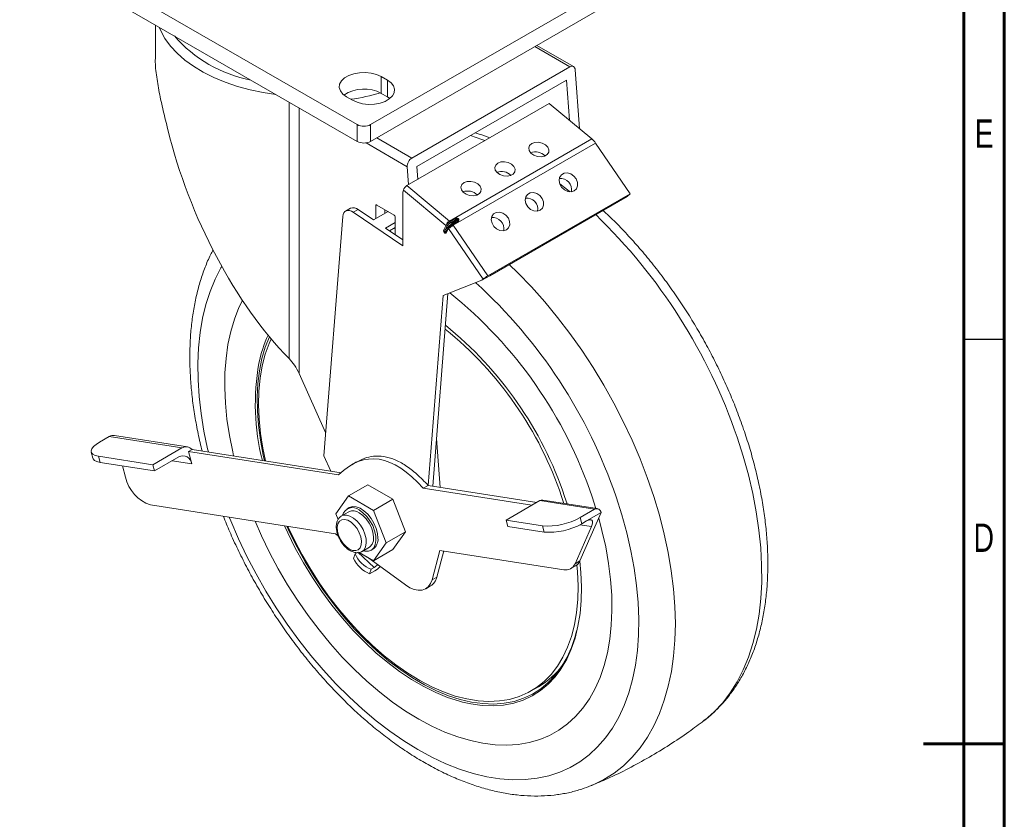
# Model space of a CAD drawing. Header units: inches. Extents: x 0.6 to 16.3, y 0.2 to 11.5.
# Tile 5 of 6: x 11.5 to 16.3, y 5.5 to 9.4. Entities that reach past the tile are written whole.
import ezdxf

# ---------------------------------------------------------------- set-up
doc = ezdxf.new("R2010")
doc.units = ezdxf.units.IN
doc.header["$MEASUREMENT"] = 0
doc.styles.add('SLDTEXTSTYLE0', font='TXT', dxfattribs={"width": 0.75})

msp = doc.modelspace()

# ---------------------------------------------------------------- linework, layer by layer
at = {"color": 7, "linetype": 'Continuous', "lineweight": 60}
for p, q in [((16.33858268, 11.49606299), (16.33858268, 0.19685039)), ((16.14173228, 11.2992126), (16.14173228, 0.39370079)), ((16.33858268, 5.84645669), (15.94488189, 5.84645669))]:
    msp.add_line(p, q, dxfattribs=at)
at = {"color": 7, "linetype": 'Continuous', "lineweight": 15}
for p, q in [((11.54437183, 9.81055385), (13.18721659, 8.86215976)), ((11.54437183, 9.72889977), (13.18721659, 8.78050568)), ((13.25321322, 8.86215976), (14.36572789, 9.50440081)), ((13.25321322, 8.78050568), (14.36572789, 9.42274673)), ((12.20504986, 9.34749846), (12.20504986, 9.18511882)), ((14.24075143, 9.14528613), (14.06292569, 9.24794274)), ((14.22348225, 9.14398447), (13.45320726, 8.69931418)), ((14.26990675, 8.84274413), (14.2491146, 9.1291828)), ((13.3345305, 9.07918825), (13.30506772, 9.09619676)), ((13.30506772, 9.09619676), (13.30506772, 9.01454267)), ((13.3345305, 9.07918825), (13.3345305, 8.99753417)), ((14.20672479, 9.07881264), (13.4776977, 8.65795425)), ((14.22089842, 8.88355255), (14.20672479, 9.07881264)), ((13.3345305, 8.99753417), (13.30506772, 9.01454267)), ((13.13536209, 8.99822778), (13.16482487, 8.98121928)), ((13.3466229, 8.98937673), (13.3345305, 8.99753417)), ((14.12279986, 8.9652376), (13.42983521, 8.56519763)), ((14.12279986, 8.9652376), (14.32986495, 8.79281793)), ((13.18721659, 8.86215976), (13.18721659, 8.78050568)), ((13.25321322, 8.86215976), (13.25321322, 8.78050568)), ((13.63690031, 8.39277795), (14.32986495, 8.79281793)), ((14.34840112, 8.77213596), (13.65543647, 8.37209599)), ((14.34840112, 8.77213596), (14.51658177, 8.52587048)), ((13.43169916, 8.65729891), (13.43804081, 8.56993462)), ((13.4776977, 8.65795425), (13.48223498, 8.59544737)), ((13.41060312, 8.53339611), (13.4126391, 8.54285109)), ((13.61970419, 8.37043141), (13.4126391, 8.54285109)), ((13.42983521, 8.56519763), (13.63690031, 8.39277795)), ((13.41060312, 8.53339611), (13.41060312, 8.27129)), ((14.51658177, 8.52587048), (13.82361713, 8.1258305)), ((14.50222373, 8.51257402), (13.83282931, 8.12614085)), ((14.51658177, 8.52587048), (14.50222373, 8.51257402)), ((13.15471879, 8.4549393), (13.13114857, 8.44133249)), ((13.19215798, 8.44905979), (13.16858775, 8.43545299)), ((13.26729569, 8.39809265), (13.19215798, 8.44905979)), ((13.33826039, 8.4390597), (13.26729569, 8.39809265)), ((13.2784927, 8.46811925), (13.2784927, 8.40455655)), ((13.36805955, 8.421857), (13.28320674, 8.47084149)), ((13.32268687, 8.4480501), (13.32268687, 8.4300693)), ((13.11751812, 8.41545037), (13.02517206, 7.24988472)), ((13.41060312, 8.27129), (13.16858775, 8.43545299)), ((13.3727736, 8.32654526), (13.3727736, 8.41369204)), ((13.61604059, 8.34921307), (13.66631304, 8.39797545)), ((13.63973793, 8.39030759), (13.66423361, 8.40444864)), ((13.66631304, 8.39797545), (13.64181737, 8.3838344)), ((13.67337912, 8.39152971), (13.64888345, 8.37738866)), ((13.67337912, 8.39152971), (13.6735024, 8.39159372)), ((13.32599702, 8.35827457), (13.3727736, 8.38527812)), ((13.41060312, 8.30088487), (13.32599702, 8.35827457)), ((13.34570278, 8.34490783), (13.3727736, 8.36053548)), ((13.60975009, 8.35064498), (13.62002652, 8.37016105)), ((13.62631702, 8.36872914), (13.61604059, 8.34921307)), ((13.63158705, 8.36041611), (13.62131062, 8.34090004)), ((13.63241641, 8.35633688), (13.62213998, 8.33682081)), ((13.80086017, 8.10968855), (13.63267951, 8.35595404)), ((13.67755607, 8.38958393), (13.65306039, 8.37544288)), ((13.65543647, 8.37209599), (13.82361713, 8.1258305)), ((13.61221422, 8.33600363), (13.61178698, 8.33648032)), ((13.61373959, 8.338911), (13.61416683, 8.33843431)), ((13.62131062, 8.34090004), (13.62087032, 8.34033038)), ((13.60661301, 8.03053796), (13.79511695, 8.10436997)), ((13.79511695, 8.10436997), (13.83282931, 8.12614085)), ((13.80086017, 8.10968855), (13.79511695, 8.10436997)), ((13.53326718, 7.10478775), (13.60661301, 8.03053796)), ((13.55548304, 7.10130012), (13.62982551, 8.03962968)), ((13.03407349, 7.36223599), (12.90486876, 7.6499052)), ((11.98025773, 7.34294281), (11.93311727, 7.3157292)), ((12.33463801, 7.28730924), (11.98025773, 7.34294281)), ((12.36110025, 7.29270852), (12.00671997, 7.34834208)), ((12.19321665, 7.20566843), (12.33463801, 7.28730924)), ((13.57385794, 7.3332229), (13.59109872, 7.09570887)), ((11.89288108, 7.26746556), (11.90094257, 7.23723519)), ((11.92743144, 7.24739361), (11.93549293, 7.21716323)), ((11.92743144, 7.24739361), (12.19321665, 7.20566843)), ((12.20127814, 7.17543805), (12.31912927, 7.24347206)), ((12.36626972, 7.27068567), (12.38352433, 7.28064654)), ((12.36626972, 7.27068567), (12.38239271, 7.21022491)), ((12.36626972, 7.27068567), (13.09717905, 7.15594144)), ((13.1102487, 7.1665593), (12.38352433, 7.28064654)), ((13.02517206, 7.24988472), (13.05898232, 7.17460752)), ((11.93549293, 7.21716323), (12.20127814, 7.17543805)), ((12.0602584, 7.14493695), (12.04560775, 7.19987649)), ((12.19321665, 7.20566843), (12.20127814, 7.17543805)), ((13.18473785, 7.21935127), (13.16116762, 7.20574447)), ((13.14507123, 7.0536249), (13.23935213, 7.10805211)), ((13.36182662, 7.03734909), (13.23935213, 7.10805211)), ((13.50969695, 7.09118095), (13.53326718, 7.10478775)), ((13.53326718, 7.10478775), (14.06193308, 7.02179338)), ((13.14507123, 7.0536249), (13.08383398, 6.96649529)), ((13.26754572, 6.98292188), (13.14507123, 7.0536249)), ((13.50969695, 7.09118095), (14.03836285, 7.00818658)), ((14.19422634, 7.01745942), (14.18304258, 7.05126715)), ((14.19784149, 7.05114774), (14.20977354, 7.01501869)), ((14.3496303, 6.99306281), (14.33103163, 7.05007298)), ((13.08225065, 6.86863683), (12.18109944, 7.01010704)), ((13.26754572, 6.98292188), (13.36182662, 7.03734909)), ((13.42306386, 6.87951646), (13.36182662, 7.03734909)), ((14.07780963, 7.03095871), (13.91281804, 6.9357111)), ((14.34359484, 6.98923354), (14.07780963, 7.03095871)), ((14.35682596, 6.99193318), (14.09104075, 7.03365835)), ((13.08383398, 6.96649529), (13.09456705, 6.93883193)), ((13.14688444, 6.97695444), (13.11152911, 6.95654423)), ((13.14797988, 6.9968313), (13.13855179, 6.99138858)), ((13.32878296, 6.82508925), (13.26754572, 6.98292188)), ((14.27213777, 6.73747979), (14.37522655, 6.97260996)), ((14.27288416, 6.94841313), (14.34359484, 6.98923354)), ((14.30451588, 6.93178956), (14.37522655, 6.97260996)), ((13.91281804, 6.9357111), (14.09000818, 6.90789432)), ((13.91281804, 6.9357111), (13.92087954, 6.90548072)), ((13.92087954, 6.90548072), (14.09806968, 6.87766394)), ((14.09806968, 6.87766394), (14.09000818, 6.90789432)), ((14.24856755, 6.72387299), (14.32789363, 6.90480399)), ((14.27288416, 6.94841313), (14.28094565, 6.91818275)), ((14.28094565, 6.91818275), (14.30451588, 6.93178956)), ((13.08225065, 6.86863683), (13.09556503, 6.85892645)), ((13.32878296, 6.82508925), (13.42306386, 6.87951646)), ((13.36182662, 6.79238685), (13.42306386, 6.87951646)), ((13.26754572, 6.73795964), (13.32878296, 6.82508925)), ((13.16996649, 6.74946519), (13.17725009, 6.77114634)), ((13.17725009, 6.77114634), (13.18875558, 6.77778831)), ((13.26985039, 6.70457957), (13.19139223, 6.77931042)), ((13.19772568, 6.77826589), (13.26754572, 6.73795964)), ((13.21152098, 6.78333446), (13.24687632, 6.80374466)), ((13.25520897, 6.78931052), (13.26463706, 6.79475324)), ((13.26754572, 6.73795964), (13.36182662, 6.79238685)), ((13.59052859, 6.78884313), (13.55207806, 6.64533242)), ((13.60964895, 6.78584146), (13.57564829, 6.65893922)), ((13.59052859, 6.78884313), (14.19339778, 6.69419971)), ((13.23820028, 6.7549004), (13.42285995, 6.6202253)), ((14.22781306, 6.69964804), (14.25138329, 6.71325485)), ((14.24856755, 6.72387299), (14.27213777, 6.73747979)), ((13.24842465, 6.67473434), (13.25570825, 6.69641549)), ((13.24842465, 6.67473434), (13.2743519, 6.68970182)), ((13.26985039, 6.70457957), (13.25570825, 6.69641549)), ((13.55207806, 6.64533242), (13.57564829, 6.65893922)), ((13.52156918, 6.60192947), (13.5451394, 6.61553627)), ((14.03533525, 6.10424306), (14.07069059, 6.12465326)), ((14.87440357, 5.95787545), (14.87594434, 5.95905357)), ((14.32997381, 5.64386744), (14.32809124, 5.64309183))]:
    msp.add_line(p, q, dxfattribs=at)
at = {"color": 8, "linetype": 'Continuous', "lineweight": 15}
for p, q in [((14.22348225, 9.14398447), (14.05316371, 9.24230727)), ((12.85685386, 7.72270862), (12.85685386, 8.97122003)), ((12.90486876, 8.94350162), (12.90486876, 7.6499052)), ((13.28288872, 8.79763698), (13.45320726, 8.69931418)), ((13.43169916, 8.65729891), (13.23074131, 8.77330941)), ((13.28320751, 8.47084105), (13.2784927, 8.46811925)), ((13.67805164, 8.40129127), (13.66006175, 8.38384175)), ((13.66233106, 8.3851518), (13.67847888, 8.40081457)), ((13.3727736, 8.35472999), (13.3671355, 8.35728068)), ((13.6270735, 8.3518444), (13.61373959, 8.338911)), ((13.61416683, 8.33843431), (13.62611445, 8.35002305)), ((12.38239271, 7.21022491), (12.28737618, 7.22514139)), ((14.32789363, 6.90480399), (14.27242846, 6.91351137))]:
    msp.add_line(p, q, dxfattribs=at)
at = {"color": 7, "linetype": 'Continuous', "lineweight": 30}
msp.add_line((16.33858268, 7.81496063), (16.14173228, 7.81496063), dxfattribs=at)
at = {"color": 8, "linetype": 'Continuous', "lineweight": 15, "flags": 128}
for points in [[(12.79134247, 9.00903895), (12.73042077, 9.0184743), (12.66618402, 9.03200122), (12.60434829, 9.04884924), (12.54542753, 9.06887833), (12.48991149, 9.09192201), (12.4382616, 9.11778875), (12.39090718, 9.14626354), (12.34824181, 9.17710971), (12.31062014, 9.21007087), (12.27835487, 9.24487304), (12.25171418, 9.28122697), (12.2309195, 9.31883048), (12.22313464, 9.33705834)], [(13.80963508, 8.78445142), (13.79497231, 8.79015136), (13.74017102, 8.80947687)], [(14.22246978, 8.53548092), (14.21977771, 8.53766185), (14.17387191, 8.57368923)], [(13.64888345, 8.37738866), (13.64908416, 8.37748611), (13.6496732, 8.37760611), (13.65033391, 8.37752832), (13.65103562, 8.37725636), (13.65174573, 8.37680285), (13.65243127, 8.37618885), (13.65306039, 8.37544288)], [(12.52842861, 8.1711434), (12.52453929, 8.1644658), (12.49610712, 8.10939461), (12.4716584, 8.05008539), (12.45129158, 7.98677695), (12.43508867, 7.91972421), (12.42311491, 7.84919716), (12.41541852, 7.77547981), (12.41203048, 7.69886897), (12.41296445, 7.61967314), (12.41821665, 7.5382112), (12.42776594, 7.45481119), (12.44157387, 7.36980891), (12.45958484, 7.28354664), (12.46321424, 7.26813615)], [(13.92823688, 8.18121846), (13.97019248, 8.14033317), (14.03628709, 8.07162226), (14.10064564, 7.9993174), (14.16302871, 7.92368757), (14.22320424, 7.84501411), (14.28094836, 7.7635897), (14.33604627, 7.67971724), (14.388293, 7.59370874), (14.43749418, 7.50588416), (14.48346679, 7.41657021), (14.52603979, 7.32609915), (14.56505483, 7.23480752), (14.60036676, 7.14303496), (14.63184421, 7.05112285), (14.6593701, 6.95941311), (14.68284201, 6.86824691), (14.70217264, 6.77796339), (14.71729007, 6.68889842), (14.72813807, 6.60138332), (14.73467628, 6.51574366), (14.73688037, 6.43229802), (14.73474215, 6.35135681), (14.72826957, 6.27322116), (14.71748672, 6.19818173), (14.7024337, 6.12651766), (14.68316651, 6.05849556), (14.65975682, 5.99436848), (14.63229173, 5.93437496), (14.6008734, 5.87873819), (14.56561872, 5.82766515), (14.52665883, 5.78134582), (14.48413866, 5.73995252), (14.4382164, 5.70363923), (14.38906287, 5.67254104), (14.33686094, 5.64677364), (14.32997381, 5.64386744)], [(14.87594434, 5.95905357), (14.88238244, 5.96406889), (14.92662423, 6.00294027), (14.96738322, 6.04681699), (15.00450777, 6.09553584), (15.03785979, 6.14891558), (15.0673152, 6.20675762), (15.09276442, 6.2688468), (15.11411279, 6.33495214), (15.13128088, 6.40482772), (15.14420483, 6.4782136), (15.15283656, 6.55483679), (15.15714396, 6.63441222), (15.15711101, 6.7166439), (15.15273783, 6.80122589), (15.14404068, 6.88784356), (15.13105193, 6.97617468), (15.11381988, 7.06589065), (15.09240865, 7.15665772), (15.06689788, 7.24813824), (15.03738249, 7.33999189)], [(12.56511643, 6.94982086), (12.57196137, 6.93289131), (12.60957281, 6.84559157), (12.65071082, 6.75914269), (12.69520974, 6.67389276), (12.7428904, 6.59018504), (12.79356081, 6.50835662), (12.84701692, 6.42873697), (12.9030435, 6.3516467), (12.96141494, 6.27739622), (13.0218962, 6.20628451), (13.08424375, 6.13859793), (13.14820654, 6.074609), (13.213527, 6.0145754), (13.27994211, 5.95873887), (13.34718446, 5.90732423), (13.41498326, 5.86053851), (13.48306553, 5.8185701), (13.55115712, 5.781588), (13.61898385, 5.74974111), (13.6862726, 5.72315768), (13.75275243, 5.70194475), (13.81815564, 5.68618773), (13.88221889, 5.67595008), (13.9446842, 5.671273), (14.00530006, 5.67217535), (14.06382238, 5.67865348), (14.12001552, 5.69068131), (14.1736532, 5.70821041), (14.22451945, 5.73117019), (14.27240945, 5.75946821), (14.31713036, 5.79299051), (14.3585021, 5.83160211), (14.39635809, 5.87514755), (14.43054589, 5.92345147), (14.46092784, 5.97631938), (14.4873816, 6.03353839), (14.50980066, 6.09487811), (14.52809473, 6.16009153), (14.54219017, 6.22891607), (14.55203019, 6.3010746), (14.5575752, 6.37627656), (14.55880285, 6.45421913), (14.55570821, 6.53458848), (14.54830374, 6.61706098), (14.53661924, 6.70130454), (14.52070178, 6.78697994), (14.50061544, 6.87374221), (14.4764411, 6.96124197), (14.44827611, 7.0491269)], [(13.11164131, 6.95660872), (13.11996235, 6.95999252), (13.13549471, 6.96088639), (13.15266264, 6.95606571), (13.17038744, 6.94583341), (13.18755538, 6.9308324), (13.20308774, 6.91200525), (13.21600856, 6.89053495), (13.22550598, 6.86777056), (13.23098324, 6.84514243), (13.23209619, 6.82407239), (13.22877489, 6.80588434), (13.22122804, 6.79172109), (13.21201896, 6.78362772)], [(14.17571863, 6.20466491), (14.15114185, 6.17226697), (14.11732764, 6.13637609), (14.08006194, 6.10551278), (14.03954831, 6.0798456), (13.99600799, 6.05951473), (13.94967881, 6.04463122), (13.90081378, 6.03527635), (13.8496798, 6.03150122), (13.79655614, 6.03332644), (13.74173294, 6.04074205), (13.70113067, 6.04958285)]]:
    msp.add_lwpolyline(points, dxfattribs=at)
at = {"color": 7, "linetype": 'Continuous', "lineweight": 15, "flags": 128}
for points in [[(13.30506772, 9.09619676), (13.28229544, 9.10649611), (13.25591527, 9.1133501), (13.22746032, 9.11636041), (13.1985843, 9.11535207), (13.17096537, 9.1103837), (13.14620864, 9.10174403), (13.12575289, 9.08993518), (13.11078692, 9.07564342), (13.10218052, 9.05969935), (13.10043384, 9.04302958), (13.1056484, 9.02660289), (13.11752115, 9.01137394), (13.13536209, 8.99822778)], [(13.16482487, 8.98121928), (13.18759715, 8.97091992), (13.21397732, 8.96406593), (13.24243227, 8.96105563), (13.27130829, 8.96206396), (13.29892722, 8.96703234), (13.32368395, 8.975672), (13.34413971, 8.98748086), (13.35910567, 9.00177261), (13.36771208, 9.01771668), (13.36945875, 9.03438646), (13.36424419, 9.05081315), (13.35237144, 9.0660421), (13.3345305, 9.07918825)], [(14.03780141, 8.77014769), (14.02736072, 8.76083358), (14.02299238, 8.7488952), (14.02528634, 8.73594489), (14.0339328, 8.72373166), (14.04776401, 8.71390498), (14.06491198, 8.707792), (14.08306079, 8.70621831), (14.09975934, 8.70939644), (14.11275239, 8.71689717), (14.12028516, 8.72770748), (14.12134032, 8.74036739), (14.11577535, 8.7531671), (14.10434184, 8.76437793), (14.08858394, 8.77248582), (14.07062985, 8.77639573), (14.05290437, 8.77557961), (14.03780141, 8.77014769)], [(13.87280983, 8.67490008), (13.86236914, 8.66558597), (13.85800079, 8.65364758), (13.86029476, 8.64069727), (13.86894122, 8.62848405), (13.88277243, 8.61865737), (13.8999204, 8.61254439), (13.91806921, 8.6109707), (13.93476775, 8.61414883), (13.94776081, 8.62164956), (13.95529358, 8.63245987), (13.95634874, 8.64511978), (13.95078377, 8.65791948), (13.93935026, 8.66913032), (13.92359236, 8.6772382), (13.90563827, 8.68114811), (13.88791278, 8.680332), (13.87280983, 8.67490008)], [(13.70781825, 8.57965247), (13.69737756, 8.57033836), (13.69300921, 8.55839997), (13.69530318, 8.54544966), (13.70394964, 8.53323644), (13.71778085, 8.52340976), (13.73492882, 8.51729678), (13.75307763, 8.51572308), (13.76977617, 8.51890121), (13.78276922, 8.52640194), (13.790302, 8.53721226), (13.79135716, 8.54987216), (13.78579219, 8.56267187), (13.77435868, 8.57388271), (13.75860078, 8.58199059), (13.74064669, 8.5859005), (13.7229212, 8.58508439), (13.70781825, 8.57965247)], [(14.24390461, 8.54018545), (14.22923942, 8.53558489), (14.21276809, 8.53715056), (14.19671517, 8.54467101), (14.1832487, 8.55713057), (14.1741874, 8.57284649), (14.17075505, 8.58969627), (14.1734152, 8.60540424), (14.18180859, 8.61784895), (14.19480164, 8.62534968), (14.21063958, 8.62689341), (14.22718339, 8.62227166), (14.24219875, 8.61210861), (14.25365774, 8.59777684), (14.26001278, 8.58121194), (14.26040556, 8.56465109), (14.25478306, 8.55033092), (14.24390461, 8.54018545)], [(14.07891303, 8.44493784), (14.06424783, 8.44033728), (14.04777651, 8.44190295), (14.03172359, 8.4494234), (14.01825712, 8.46188295), (14.00919582, 8.47759888), (14.00576347, 8.49444866), (14.00842362, 8.51015662), (14.01681701, 8.52260134), (14.02981006, 8.53010207), (14.04564799, 8.5316458), (14.06219181, 8.52702404), (14.07720716, 8.51686099), (14.08866616, 8.50252923), (14.09502119, 8.48596433), (14.09541398, 8.46940348), (14.08979148, 8.45508331), (14.07891303, 8.44493784)], [(13.16858775, 8.43545299), (13.15934716, 8.44067107), (13.15030378, 8.44369578), (13.14180516, 8.44441089), (13.13417789, 8.44278891), (13.12771509, 8.43889217), (13.1226651, 8.43287044), (13.11922201, 8.42495511), (13.11751812, 8.41545037)], [(13.91392145, 8.34969023), (13.89925625, 8.34508966), (13.88278492, 8.34665533), (13.86673201, 8.35417579), (13.85326554, 8.36663534), (13.84420424, 8.38235127), (13.84077188, 8.39920104), (13.84343204, 8.41490901), (13.85182543, 8.42735372), (13.86481848, 8.43485445), (13.88065641, 8.43639819), (13.89720022, 8.43177643), (13.91221558, 8.42161338), (13.92367458, 8.40728161), (13.93002961, 8.39071671), (13.9304224, 8.37415586), (13.92479989, 8.35983569), (13.91392145, 8.34969023)], [(13.64822593, 8.37668397), (13.64859415, 8.3771739), (13.64888345, 8.37738866)], [(12.62884112, 8.0063342), (12.61213154, 7.97144272), (12.59012919, 7.91513157), (12.57221165, 7.85490449), (12.5584607, 7.79103629), (12.54893906, 7.72381837), (12.54369019, 7.65355744), (12.54273803, 7.58057409), (12.54608693, 7.50520132), (12.55372161, 7.42778304), (12.56560723, 7.34867249), (12.58168957, 7.26823063), (12.58614965, 7.24883673)], [(12.62884112, 8.0063342), (12.61213154, 7.97144272), (12.59012919, 7.91513157), (12.57221165, 7.85490449), (12.5584607, 7.79103629), (12.54893906, 7.72381837), (12.54369019, 7.65355744), (12.54273803, 7.58057409), (12.54608693, 7.50520132), (12.55372161, 7.42778304), (12.56560723, 7.34867249), (12.58168957, 7.26823063), (12.58614965, 7.24883673)], [(12.76039235, 7.82922897), (12.7401249, 7.777815), (12.72392993, 7.7224262), (12.71191948, 7.66341737), (12.70415915, 7.6011108), (12.70069133, 7.53584678), (12.70153494, 7.46798177), (12.7066854, 7.39788642), (12.71611455, 7.32594357), (12.72977092, 7.25254613), (12.73582546, 7.22533937)], [(12.76859161, 7.81944838), (12.75875269, 7.79683024), (12.740046, 7.74402861), (12.72550752, 7.68738426), (12.71521856, 7.62721396), (12.70923665, 7.56385423), (12.70759524, 7.49765938), (12.71030353, 7.4289996), (12.71734636, 7.35825888), (12.72868434, 7.28583282), (12.74137178, 7.22446867)], [(11.93311727, 7.3157292), (11.91642631, 7.30484374), (11.90378143, 7.2938421), (11.89566857, 7.28314708), (11.8923995, 7.27316968), (11.89409985, 7.26429333), (11.90070428, 7.25685914), (11.91195898, 7.2511528), (11.92743144, 7.24739361)], [(11.93549293, 7.21716323), (11.92002047, 7.22092242), (11.90876577, 7.22662876), (11.90216135, 7.23406295), (11.90094257, 7.23723519)], [(13.28880426, 6.84816846), (13.28658058, 6.87142135), (13.2800294, 6.89598808), (13.26950391, 6.92054425), (13.25557154, 6.94376604), (13.23898339, 6.96440155), (13.22063372, 6.98133832), (13.20151177, 6.99366327), (13.18264841, 7.00071198), (13.16506058, 7.00210443), (13.14969642, 6.99776557), (13.14797988, 6.9968313)], [(13.19688038, 6.98561264), (13.21590522, 6.97206201), (13.23390442, 6.95410624), (13.24990765, 6.93271332), (13.26305217, 6.90903657), (13.27262935, 6.88435239), (13.27812288, 6.85999152), (13.2792366, 6.83726726), (13.27591048, 6.81740468), (13.26832383, 6.80147458), (13.25688565, 6.79033575), (13.24221256, 6.78458869), (13.2250956, 6.78454322), (13.21682762, 6.78639792)], [(13.19688038, 6.97200363), (13.21446541, 6.9592867), (13.23094551, 6.94223819), (13.24528517, 6.92192932), (13.25658338, 6.89963619), (13.26413023, 6.87675954), (13.26745153, 6.8547368), (13.26633858, 6.83495174), (13.26086132, 6.81864753), (13.2513639, 6.80684862), (13.24687632, 6.80374466)], [(12.69057294, 6.93012566), (12.72183456, 6.85901641), (12.76091417, 6.77838898), (12.80329935, 6.69903232), (12.84879671, 6.62130851), (12.89719866, 6.5455722), (12.94828434, 6.47216893), (13.00182066, 6.40143365), (13.05756336, 6.3336891), (13.11525808, 6.26924438), (13.17464159, 6.20839353), (13.23544292, 6.15141421), (13.29738466, 6.0985664), (13.36018417, 6.05009123), (13.42355493, 6.00620989), (13.48720778, 5.96712258), (13.55085229, 5.93300767), (13.61419806, 5.90402081), (13.67695607, 5.88029425), (13.73883996, 5.86193626), (13.79956737, 5.84903061), (13.85886121, 5.84163617), (13.91645095, 5.83978668), (13.97207381, 5.84349059), (14.02547599, 5.852731), (14.07641384, 5.86746573), (14.12465494, 5.88762757), (14.16997917, 5.91312451), (14.21217974, 5.94384023), (14.25106408, 5.97963457), (14.28645478, 6.0203442), (14.31819036, 6.06578339), (14.34612602, 6.11574481), (14.37013429, 6.17000048), (14.39010563, 6.22830286), (14.40594892, 6.29038592), (14.41759185, 6.35596639), (14.42498132, 6.42474505), (14.42808361, 6.49640808), (14.42688455, 6.57062848), (14.42138963, 6.64706762), (14.4116239, 6.72537671), (14.39763194, 6.80519845), (14.37947758, 6.88616864), (14.36357453, 6.94603344)], [(12.69057294, 6.93012566), (12.72183456, 6.85901641), (12.76091417, 6.77838898), (12.80329935, 6.69903232), (12.84879671, 6.62130851), (12.89719866, 6.5455722), (12.94828434, 6.47216893), (13.00182066, 6.40143365), (13.05756336, 6.3336891), (13.11525808, 6.26924438), (13.17464159, 6.20839353), (13.23544292, 6.15141421), (13.29738466, 6.0985664), (13.36018417, 6.05009123), (13.42355493, 6.00620989), (13.48720778, 5.96712258), (13.55085229, 5.93300767), (13.61419806, 5.90402081), (13.67695607, 5.88029425), (13.73883996, 5.86193626), (13.79956737, 5.84903061), (13.85886121, 5.84163617), (13.91645095, 5.83978668), (13.97207381, 5.84349059), (14.02547599, 5.852731), (14.07641384, 5.86746573), (14.12465494, 5.88762757), (14.16997917, 5.91312451), (14.21217974, 5.94384023), (14.25106408, 5.97963457), (14.28645478, 6.0203442), (14.31819036, 6.06578339), (14.34612602, 6.11574481), (14.37013429, 6.17000048), (14.39010563, 6.22830286), (14.40594892, 6.29038592), (14.41759185, 6.35596639), (14.42498132, 6.42474505), (14.42808361, 6.49640808), (14.42688455, 6.57062848), (14.42138963, 6.64706762), (14.4116239, 6.72537671), (14.39763194, 6.80519845), (14.37947758, 6.88616864), (14.36357453, 6.94603344)], [(13.70113067, 6.04958285), (13.68550963, 6.05370754), (13.62819328, 6.07215211), (13.57009694, 6.09597501), (13.5115379, 6.12504613), (13.45283599, 6.1592067), (13.39431183, 6.19827014), (13.33628505, 6.2420231), (13.27907258, 6.29022661), (13.22298688, 6.34261742), (13.16833429, 6.39890937), (13.11541329, 6.45879502), (13.06451292, 6.52194729), (13.01591117, 6.58802128), (12.96987351, 6.6566561), (12.92665136, 6.72747689), (12.88648079, 6.80009686), (12.8495812, 6.87411939), (12.83418747, 6.90757985)], [(12.84516618, 6.90585632), (12.85806854, 6.87792548), (12.89474913, 6.80434226), (12.9346813, 6.73215326), (12.97764694, 6.66175277), (13.02341138, 6.59352528), (13.07172469, 6.52784343), (13.12232298, 6.46506594), (13.17492991, 6.4055357), (13.22925816, 6.34957783), (13.285011, 6.29749795), (13.34188394, 6.2495805), (13.39956634, 6.2060872), (13.45774318, 6.1672556), (13.5160967, 6.13329776), (13.57430821, 6.10439917), (13.63205977, 6.08071765), (13.68903596, 6.06238255), (13.7449256, 6.049494), (13.79942344, 6.0421224), (13.85223183, 6.04030801), (13.90306234, 6.04406074), (13.95163737, 6.05336009), (13.9976916, 6.06815527), (14.04097352, 6.08836548), (14.08124672, 6.11388034), (14.11829125, 6.14456048), (14.15190478, 6.18023836), (14.18190374, 6.2207191), (14.20812427, 6.26578162), (14.23042316, 6.3151798), (14.24867864, 6.36864384), (14.25614514, 6.39635283)], [(12.8502457, 6.9050589), (12.881734, 6.8389378), (12.92007865, 6.76629381), (12.9615847, 6.695275), (13.00602002, 6.62627851), (13.05313612, 6.55969023), (13.1026695, 6.49588252), (13.15434315, 6.43521223), (13.20786809, 6.37801865), (13.26294499, 6.32462164), (13.31926584, 6.27531981), (13.37651567, 6.23038887), (13.43437431, 6.1900801), (13.49251819, 6.15461892), (13.55062215, 6.12420364), (13.60836126, 6.09900436), (13.6654126, 6.07916201), (13.72145713, 6.06478754), (13.77618141, 6.05596135), (13.82927942, 6.0527328), (13.8804542, 6.05511995), (13.92941957, 6.06310943), (13.97590168, 6.07665658), (14.0196406, 6.09568562), (14.06039172, 6.12009015), (14.09792714, 6.14973369), (14.13203694, 6.18445044), (14.16253038, 6.22404628), (14.18923692, 6.26829974), (14.2120072, 6.31696337), (14.23071389, 6.369765), (14.24525237, 6.42640935), (14.25554134, 6.48657964), (14.26152325, 6.54993938), (14.26316465, 6.61613423), (14.26045637, 6.684794), (14.25769792, 6.71766717)], [(13.14973993, 6.79509088), (13.16563786, 6.7884365), (13.18035671, 6.78732223), (13.19280485, 6.79183072), (13.20205907, 6.80162759), (13.20743301, 6.81598626), (13.20852813, 6.8338418), (13.20526319, 6.85386996), (13.19788034, 6.87458533), (13.18692714, 6.89445155), (13.17321594, 6.91199524), (13.15776363, 6.92591526), (13.14171623, 6.93517922), (13.12626392, 6.93910006), (13.11255272, 6.93738699), (13.10159952, 6.93016707), (13.09421667, 6.91797575), (13.09095173, 6.90171721), (13.09204685, 6.88259728), (13.09742079, 6.86203398), (13.10667501, 6.84155242), (13.11912315, 6.82267161), (13.133842, 6.80679185), (13.14973993, 6.79509088)], [(14.27135341, 6.73575877), (14.27659657, 6.68109547), (14.27961355, 6.61165605), (14.27829271, 6.54464837), (14.27264126, 6.48043842), (14.26269006, 6.41937688), (14.24849346, 6.36179726), (14.23012899, 6.30801403), (14.20769697, 6.25832094), (14.1813199, 6.21298939), (14.17571863, 6.20466491)], [(13.42285995, 6.6202253), (13.44402529, 6.60700647), (13.46500381, 6.59828699), (13.48511772, 6.59434857), (13.50371719, 6.59531846), (13.52020131, 6.60116532), (13.53403751, 6.61170026), (13.54477877, 6.6265829), (13.55207806, 6.64533242)]]:
    msp.add_lwpolyline(points, dxfattribs=at)
at = {"color": 8, "linetype": 'Continuous', "lineweight": 15}
for centre, radius, start, end in [((12.79790438, 9.73099609), 0.66421662, 221.13606569, 258.86931084), ((12.9760718, 10.19385772), 1.22163375, 278.51965689, 285.45860167), ((13.67415514, 8.38781733), 0.00383239, 27.44950428, 99.80658472), ((12.43836107, 6.45039505), 2.74705203, 18.89512445, 45.93027988), ((13.63491827, 8.35896947), 0.00363178, 156.52626009, 226.45856201), ((13.62464184, 8.3394534), 0.00363178, 156.52626009, 226.45856201), ((12.07579619, 6.24059904), 2.50646729, 18.81882256, 47.63365494), ((13.32898582, 7.57317065), 0.63260231, 155.35636317, 168.44081377)]:
    msp.add_arc(centre, radius, start, end, dxfattribs=at)
at = {"color": 7, "linetype": 'Continuous', "lineweight": 15}
for centre, radius, start, end in [((13.22096726, 8.85895034), 0.17686679, 61.60797955, 123.5304033), ((13.22021491, 8.92584628), 0.07172769, 242.60967224, 297.39032776), ((13.22021491, 8.8441922), 0.07172769, 242.60967224, 297.39032776), ((14.26440713, 8.715504), 0.10130237, 33.98935629, 49.74708585), ((14.05571738, 8.66428933), 0.0652564, 44.80413068, 110.89145536), ((13.8907258, 8.56904172), 0.0652564, 44.80413068, 110.89145536), ((14.17716523, 8.54540241), 0.05492193, 349.96500892, 95.63826209), ((13.44999, 8.53189847), 0.03892363, 121.18501456, 163.65698508), ((13.72573422, 8.47379411), 0.0652564, 44.80413068, 110.89145536), ((14.01217365, 8.4501548), 0.05492193, 349.96500895, 95.63826206), ((13.16872489, 8.42198518), 0.03580704, 49.12379244, 113.02636736), ((13.28136652, 8.46858543), 0.00291139, 50.79671476, 189.21403699), ((13.36253883, 8.4132263), 0.01024537, 2.60547849, 57.39452166), ((13.65705509, 8.3594788), 0.03892363, 121.18501456, 163.65698508), ((13.58145958, 8.32623015), 0.08661573, 47.71351945, 50.20244773), ((13.63584329, 8.38548589), 0.00619815, 344.54696559, 51.07104456), ((13.66033896, 8.39962694), 0.00619815, 344.54696559, 51.07104456), ((13.68834713, 8.39098745), 0.01456591, 121.31162253, 134.97682525), ((13.68872386, 8.39024968), 0.01471654, 120.58100758, 134.11926233), ((13.84718207, 8.35490719), 0.05492193, 349.96500893, 95.63826208), ((13.61383862, 8.3540729), 0.00533541, 219.97722997, 294.37509611), ((13.58198586, 8.32513469), 0.05894459, 49.80709615, 50.21602959), ((13.62411505, 8.37358897), 0.00533541, 219.97722997, 294.37509611), ((13.63413792, 8.3590568), 0.00289045, 119.2501013, 151.94767881), ((13.56714855, 8.31120149), 0.07935425, 34.33003819, 34.66544221), ((13.73014802, 8.24265511), 0.14945486, 119.99296771, 130.7046672), ((13.56255556, 8.30867333), 0.11246909, 34.3267628, 36.41789066), ((13.6209283, 8.33113656), 0.01058865, 132.75829647, 149.69060229), ((13.62135554, 8.33065986), 0.01058865, 132.75829647, 149.69060229), ((13.89832867, 7.99638962), 0.14945486, 119.99296771, 130.7046672), ((12.29778882, 6.36952793), 2.14411237, 18.50586735, 51.3034897), ((12.49626213, 6.48357293), 1.77974859, 18.60091189, 51.00661225), ((12.47073829, 6.46817021), 1.8228407, 18.65192705, 51.01261138), ((13.81235584, 7.5019147), 1.1207734, 169.82363386, 194.20393956), ((12.00102805, 7.30869225), 0.0400563, 81.83074406, 121.23358697), ((12.35503697, 7.25430441), 0.03879996, 42.75942123, 121.71855241), ((12.33938525, 7.20520248), 0.04329972, 6.66085624, 117.89214123), ((12.2385375, 7.18315252), 0.18232901, 192.09872169, 251.63772045), ((14.08819479, 7.01383343), 0.02002815, 81.83074406, 121.23358697), ((13.16499468, 6.94756523), 0.04964176, 50.03525202, 165.96070178), ((13.16783495, 6.93360556), 0.04814612, 52.89506747, 115.7944741), ((14.35372283, 6.97009875), 0.02164986, 6.66085624, 117.89214123), ((14.11490708, 7.22846855), 0.32153972, 265.55877196, 299.42700639), ((14.12296857, 7.19823817), 0.32153972, 265.55877196, 299.42700639), ((13.23220805, 6.84160015), 0.05697608, 304.69228926, 6.61989114), ((13.30928901, 6.83121978), 0.14506239, 204.4640032, 248.32362733), ((13.30200541, 6.80953864), 0.14506239, 204.4640032, 248.32362733), ((13.22977743, 6.77068997), 0.07730735, 301.2222378, 318.10984925), ((14.20324346, 6.7420178), 0.04882117, 258.36547465, 338.1820564), ((14.22530852, 6.75659723), 0.05058118, 301.03111501, 337.79290034), ((13.21466057, 6.78827584), 0.11523841, 301.19693174, 317.37136311), ((13.50882761, 6.67348478), 0.0683855, 302.07214398, 347.71940187), ((13.87567019, 6.45867007), 0.38678183, 300.27911811, 324.1508372)]:
    msp.add_arc(centre, radius, start, end, dxfattribs=at)
for centre, major_axis, ratio, start_param, end_param in [((14.22554438, 9.115576), (0.01424526, 0.03021343), 0.6252609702, 5.4457534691, 7.0165497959), ((12.95504986, 8.68409242), (-0.49679286, 1.19731824), 0.4692729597, 1.2516861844, 2.2862825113), ((13.45526939, 8.67090571), (0.01424526, 0.03021343), 0.6252609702, 0.7333644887, 2.3041608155), ((13.61589769, 8.34055873), (0.06027423, 0.06266451), 0.6836957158, 6.2270975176, 6.2378502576), ((13.61724492, 8.34003301), (0.0605352, 0.06639929), 0.7106425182, 6.2060382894, 6.2167910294), ((13.61573142, 8.34397124), (-0.00200432, 0.00993616), 0.6922971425, 0.7042730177, 2.2750693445), ((13.61903125, 8.3458762), (0.00486477, 0.00733539), 0.4967882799, 1.4422923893, 3.0130887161), ((13.61615866, 8.34349455), (-0.00200432, 0.00993616), 0.6922971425, 2.2750693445, 3.8458656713), ((12.84594319, 7.6158882), (-0.05519921, 0.13303536), 0.4692729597, 4.7737819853, 5.4278751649), ((14.28075318, 6.87759038), (0.04921337, 0.05847794), 0.3266736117, 5.4460091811, 7.0168055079)]:
    msp.add_ellipse(centre, major_axis=major_axis, ratio=ratio, start_param=start_param, end_param=end_param, dxfattribs=at)
at = {"color": 8, "linetype": 'Continuous', "lineweight": 15}
msp.add_ellipse((13.61945849, 8.3453995), major_axis=(0.00486477, 0.00733539), ratio=0.4967882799, start_param=3.0130887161, end_param=4.2981488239, dxfattribs=at)
at = {"color": 7, "linetype": 'Continuous', "lineweight": 15}
for points, knots in [([(12.26569204, 8.8383554), (12.25825388, 8.86860886), (12.24321748, 8.9297669), (12.22274845, 9.019505), (12.20949106, 9.10512041), (12.20324492, 9.16027796), (12.20505084, 9.18511203), (12.20505133, 9.18511877)], [0, 0, 0, 0, 0.2471897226, 0.4996995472, 0.7470280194, 0.9999312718, 1, 1, 1, 1]), ([(13.83341704, 8.79818046), (13.81598282, 8.80471505), (13.79198203, 8.81371088), (13.76812566, 8.82009898), (13.7615986, 8.82184675)], [0, 0, 0, 0, 0.7264017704, 1, 1, 1, 1]), ([(14.8738224, 5.95819931), (14.87932454, 5.96218254), (14.90079953, 5.97772921), (14.93509564, 6.00942213), (14.97650923, 6.05310451), (15.01438786, 6.10130165), (15.04889319, 6.15352823), (15.07983329, 6.20978197), (15.10710235, 6.26989877), (15.13057042, 6.33371473), (15.15012523, 6.4010164), (15.16567243, 6.4715568), (15.1771442, 6.54506044), (15.18450101, 6.62123483), (15.18773075, 6.69978011), (15.18684552, 6.78039265), (15.18187829, 6.86277266), (15.17287884, 6.94662758), (15.15990931, 7.03167585), (15.14304184, 7.11764166), (15.12235721, 7.20425252), (15.09796994, 7.29114772), (15.07434512, 7.3645279), (15.04846306, 7.43776777), (15.02031339, 7.51089938), (14.98358261, 7.59704317), (14.94362434, 7.68234702), (14.9005719, 7.76654169), (14.854564, 7.84936523), (14.80574683, 7.93055728), (14.75427374, 8.00986168), (14.70030329, 8.0870245), (14.64400241, 8.16180772), (14.58552953, 8.23394416), (14.52509475, 8.30330689), (14.46273407, 8.36927605), (14.41576966, 8.41642261), (14.38925596, 8.44036073), (14.38452778, 8.4446296)], [0, 0, 0, 0, 0.009528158, 0.0371886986, 0.0649651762, 0.0929294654, 0.1211357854, 0.1496164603, 0.1783801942, 0.2074134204, 0.2366846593, 0.2661509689, 0.2957649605, 0.3254808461, 0.3552585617, 0.3850657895, 0.4148741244, 0.4446666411, 0.4744342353, 0.5041721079, 0.5338786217, 0.5635543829, 0.5931121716, 0.6088205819, 0.6384282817, 0.6680188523, 0.6975945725, 0.7271601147, 0.7567202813, 0.7862799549, 0.8158432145, 0.8454142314, 0.8749979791, 0.9045994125, 0.9342234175, 0.9638747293, 0.9935578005, 1, 1, 1, 1]), ([(13.63973793, 8.39030759), (13.63786027, 8.38922364), (13.63586724, 8.38784815), (13.63186177, 8.38466798), (13.62986768, 8.3828734), (13.62440543, 8.37731709), (13.62144899, 8.37335188), (13.62002652, 8.37016105)], [0, 0, 0, 0, 0.25, 0.25, 0.5, 0.5, 1, 1, 1, 1]), ([(13.68077733, 8.40343189), (13.67974507, 8.40456634), (13.67832632, 8.40538804), (13.67531599, 8.40637663), (13.67374852, 8.40656096), (13.67075224, 8.40653262), (13.66928806, 8.40631692), (13.66659414, 8.40559685), (13.66535528, 8.40509617), (13.66423361, 8.40444864)], [0, 0, 0, 0, 0.25, 0.25, 0.5, 0.5, 0.75, 0.75, 1, 1, 1, 1]), ([(13.66631304, 8.39797545), (13.66798949, 8.39921687), (13.66984167, 8.40028021), (13.67284165, 8.4014583), (13.67388815, 8.40178665), (13.6755061, 8.40200768), (13.67606425, 8.40203605), (13.67713922, 8.40188397), (13.6776875, 8.40168496), (13.67805164, 8.40129127)], [0, 0, 0, 0, 0.5, 0.5, 0.75, 0.75, 0.875, 0.875, 1, 1, 1, 1]), ([(13.67474626, 8.39272918), (13.67453085, 8.39245728), (13.67406238, 8.39186598), (13.67333261, 8.39149441), (13.67293841, 8.3912937)], [0, 0, 0, 0, 0.459826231, 1, 1, 1, 1]), ([(13.67755607, 8.38958393), (13.67979723, 8.39087773), (13.68153258, 8.39281792), (13.68287737, 8.39639748), (13.68310224, 8.39770132), (13.68280119, 8.40040215), (13.68225246, 8.40176869), (13.68123673, 8.40291931)], [0, 0, 0, 0, 0.5, 0.5, 0.75, 0.75, 1, 1, 1, 1]), ([(13.62631702, 8.36872914), (13.62753717, 8.37104634), (13.62988813, 8.37399168), (13.63559589, 8.3795648), (13.63892888, 8.38216692), (13.64181737, 8.3838344)], [0, 0, 0, 0, 0.5, 0.5, 1, 1, 1, 1]), ([(13.63241641, 8.35633688), (13.63416425, 8.35916661), (13.63734856, 8.36286564), (13.64305199, 8.36818198), (13.6450934, 8.36990718), (13.64919151, 8.37301822), (13.65118196, 8.37435849), (13.65306039, 8.37544288)], [0, 0, 0, 0, 0.5, 0.5, 0.75, 0.75, 1, 1, 1, 1]), ([(13.64822593, 8.37668397), (13.64533822, 8.37501693), (13.64200663, 8.37241683), (13.63628978, 8.36683415), (13.63394541, 8.36389529), (13.63272558, 8.3615787)], [0, 0, 0, 0, 0.5, 0.5, 1, 1, 1, 1]), ([(12.48552751, 8.25153218), (12.48141502, 8.24386369), (12.46704356, 8.21706544), (12.44651048, 8.16746819), (12.42386633, 8.10287913), (12.40541279, 8.0346533), (12.39091959, 7.96331675), (12.38053342, 7.88907718), (12.37426271, 7.81224977), (12.37212049, 7.73312944), (12.37408208, 7.65202233), (12.38012931, 7.56922333), (12.39013691, 7.48503326), (12.40430693, 7.39969325), (12.41850751, 7.32888891), (12.42936589, 7.28642089), (12.43282104, 7.27290753)], [0, 0, 0, 0, 0.0303988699, 0.1062315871, 0.1827551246, 0.2598769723, 0.3374793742, 0.4154374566, 0.4936339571, 0.5719685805, 0.6503619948, 0.7287414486, 0.8070717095, 0.88533214, 0.9635125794, 1, 1, 1, 1]), ([(13.185006, 7.2188587), (13.19719678, 7.22541314), (13.22231839, 7.23891991), (13.26660608, 7.24894615), (13.31602959, 7.2482717), (13.36930037, 7.2332774), (13.42377227, 7.20401368), (13.47948953, 7.1612191), (13.51492842, 7.12403145), (13.53326718, 7.10478775)], [0, 0, 0, 0, 0.13262329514, 0.2732976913, 0.42084153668, 0.5613534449, 0.70076787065, 0.84515465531, 1, 1, 1, 1]), ([(12.5359388, 6.95440141), (12.54610018, 6.92944873), (12.5679841, 6.87570973), (12.60561019, 6.79400846), (12.64779054, 6.70948545), (12.69305217, 6.62627808), (12.7411386, 6.54463012), (12.79192843, 6.46480399), (12.8452559, 6.38705172), (12.90096002, 6.31162111), (12.95887291, 6.23875262), (13.01882317, 6.16868047), (13.08063551, 6.10163211), (13.14413162, 6.037828), (13.2091305, 5.97748159), (13.27544878, 5.92079934), (13.3429007, 5.86798108), (13.41129762, 5.81922039), (13.48044705, 5.77470508), (13.55015084, 5.73461758), (13.62019924, 5.6991365), (13.69036637, 5.66843496), (13.76040839, 5.64267557), (13.83006357, 5.62200435), (13.8990522, 5.60654345), (13.9670761, 5.59638497), (14.03382841, 5.59157581), (14.09899423, 5.59213449), (14.16230306, 5.59796437), (14.22339814, 5.60917246), (14.27871623, 5.6239493), (14.31253021, 5.63736539), (14.32761117, 5.64334894)], [0, 0, 0, 0, 0.0292825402, 0.0630639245, 0.0968322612, 0.1305930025, 0.1643517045, 0.1981135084, 0.2318826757, 0.265664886, 0.299465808, 0.3332910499, 0.3671460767, 0.4010360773, 0.4349657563, 0.4689390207, 0.5029585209, 0.5370249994, 0.5711363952, 0.6052866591, 0.6394642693, 0.6736456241, 0.7077966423, 0.7418760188, 0.7758324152, 0.8096071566, 0.8431398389, 0.8763765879, 0.9092795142, 0.9418349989, 0.9740585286, 1, 1, 1, 1]), ([(13.11207886, 6.95603006), (13.10997502, 6.95502496), (13.10320089, 6.95178866), (13.09504764, 6.94143517), (13.08825664, 6.92664112), (13.08539006, 6.90885534), (13.08641799, 6.88877432), (13.09150332, 6.86729067), (13.10033244, 6.84581313), (13.11236302, 6.8255602), (13.12699775, 6.80766468), (13.14099277, 6.79507747), (13.1500086, 6.78944806), (13.15319239, 6.78746013)], [0, 0, 0, 0, 0.0412845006, 0.1329315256, 0.2247719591, 0.3215434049, 0.4234602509, 0.5273568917, 0.6310048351, 0.7344609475, 0.838254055, 0.9428820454, 1, 1, 1, 1]), ([(13.15319239, 6.78746013), (13.15640384, 6.78575653), (13.16566726, 6.78084248), (13.1806343, 6.77675717), (13.19687956, 6.77748308), (13.20759626, 6.7801504), (13.2117327, 6.78362451), (13.21208373, 6.78391933)], [0, 0, 0, 0, 0.1619942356, 0.4672721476, 0.7264818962, 0.976788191, 1, 1, 1, 1]), ([(14.3296557, 5.64435136), (14.35501371, 5.65490035), (14.4158796, 5.68022069), (14.50958572, 5.72615687), (14.61077044, 5.78100446), (14.70873138, 5.84071414), (14.79737489, 5.89993639), (14.85176668, 5.94124129), (14.87582706, 5.95951264)], [0, 0, 0, 0, 0.1302990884, 0.3127520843, 0.4946652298, 0.6759910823, 0.8566736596, 1, 1, 1, 1])]:
    msp.add_open_spline(points, degree=3, knots=knots, dxfattribs=at)
at = {"color": 8, "linetype": 'Continuous', "lineweight": 15}
msp.add_open_spline([(13.67847888, 8.40081457), (13.67860111, 8.40063586), (13.67882637, 8.4003065), (13.67898297, 8.39947364), (13.67877673, 8.39804426), (13.67760476, 8.39574271), (13.6761999, 8.39384197), (13.67503857, 8.39284731), (13.67488447, 8.39271533)], degree=3, knots=[0, 0, 0, 0, 0.0669731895, 0.1234220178, 0.2658488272, 0.5207520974, 0.9364077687, 1, 1, 1, 1], dxfattribs=at)
at = {"color": 7, "linetype": 'Continuous', "lineweight": 15}
msp.add_open_spline([(13.09717905, 7.15594144), (13.2220688, 7.27910217), (13.35957477, 7.25751534), (13.50969695, 7.09118095)], degree=3, dxfattribs=at)

# ---------------------------------------------------------------- texts
at = {"color": 7, "linetype": 'Continuous', "lineweight": 0, "char_height": 0.13779528, "attachment_point": 2, "style": 'SLDTEXTSTYLE0'}
for s, insert in [('E', (16.24039671, 8.88765513)), ('D', (16.23857857, 6.9191512))]:
    msp.add_mtext(s, dxfattribs=dict(at, insert=insert))

doc.saveas('drawing.dxf')
